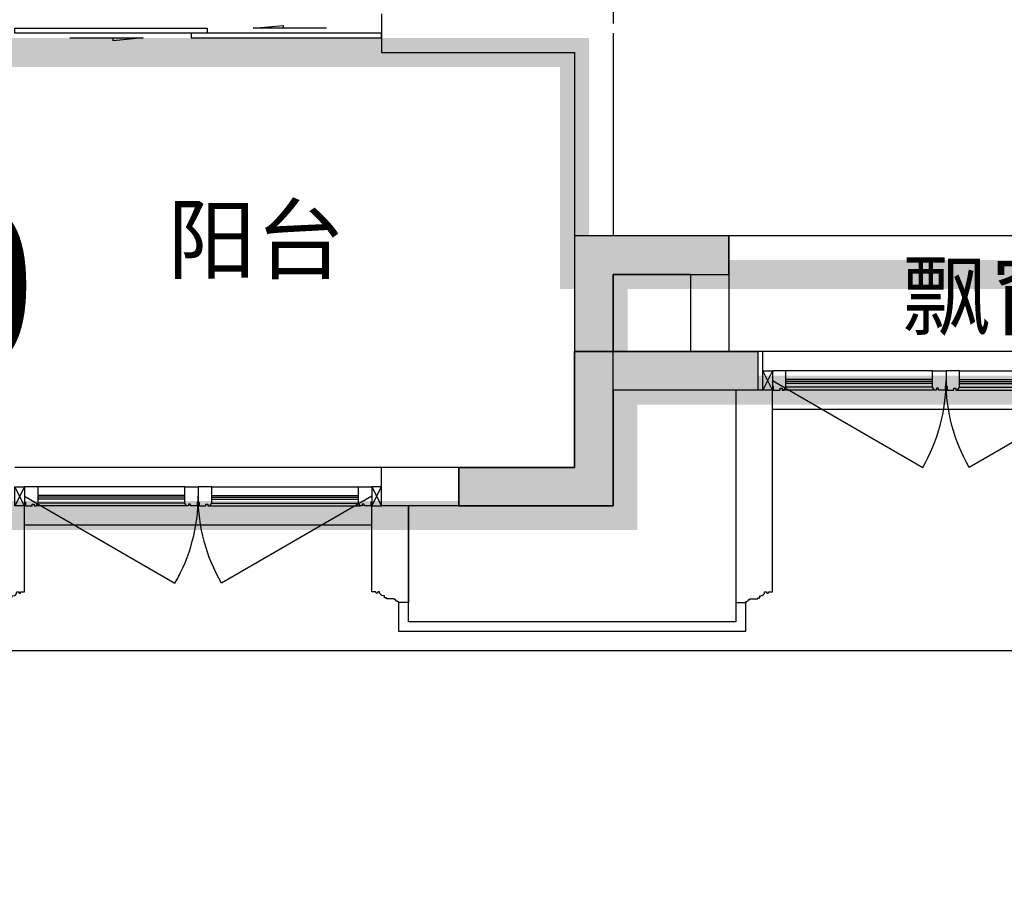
# Model space of a CAD drawing. Header units: millimetres. Extents: x 296296 to 297283, y 219875 to 220035.
# Tile 15 of 256: x 296574.74 to 296579.84, y 220005.74 to 220010.21. Entities that reach past the tile are written whole.
import ezdxf

# ---------------------------------------------------------------- set-up
doc = ezdxf.new("R2010")
doc.units = ezdxf.units.MM
doc.linetypes.add('-DASH', pattern=[0.35, 0.25, -0.1])
doc.linetypes.add('185洋房-中间套-1F南入（报建版）-旧规$0$DASH', pattern=[0.35, 0.25, -0.1])
doc.layers.add('$面积结果', color=7, linetype='Continuous')
for name, color, linetype, lineweight in [('面积-基底-基底-1', 11, 'Continuous', 0), ('面积-计容-住宅-0.5', 1, 'Continuous', 0), ('面积-计容-住宅-1', 1, 'Continuous', 0)]:
    doc.layers.add(name, color=color, linetype=linetype, lineweight=lineweight)
doc.styles.add('dw', font='simhei.ttf')
doc.styles.get("Standard").update_dxf_attribs({"font": 'arial.ttf'})

# ---------------------------------------------------------------- blocks, each defined once
blk = doc.blocks.new('qAEWTW4ygrewyhreyteutu')
blk.add_hatch(color=253).paths.add_polyline_path([(977674.856050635, 179658.4379158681), (977674.856050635, 179458.4379158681), (978474.856057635, 179458.4379158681), (978474.856019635, 180658.4376923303), (979074.8551656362, 180658.4376923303), (979074.8551656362, 180858.4376923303), (978274.856019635, 180858.4376993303), (978274.856019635, 179658.4379158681)])
at = {"color": 253}
blk.add_lwpolyline([(977674.856050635, 179658.4379158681), (977674.856050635, 179458.4379158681), (978474.856057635, 179458.4379158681), (978474.856019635, 180658.4376923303), (979074.8551656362, 180658.4376923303), (979074.8551656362, 180858.4376923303), (978274.856019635, 180858.4376993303), (978274.856019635, 179658.4379158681), (977674.856050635, 179658.4379158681)], close=True, dxfattribs=at)
blk = doc.blocks.new('dzuerujfysiktuykluyikyuj')
h = blk.add_hatch()
h.set_pattern_fill('钢筋混凝土', color=253, scale=100)
h.set_pattern_definition([(45, (0, 0), (-176.7766952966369, 176.7766952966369), []), (49.99999999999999, (0, 0), (717.2601826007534, -62.75213498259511), [75, -825]), (355, (0, 0), (-138.751333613, 752.1921337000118), [60, -660]), (100.4514, (59.77168, -5.22934), (578.5093817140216, 689.4395420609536), [63.74019000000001, -701.142112]), (46.1842, (0, 200), (1067.241048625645, -165.5190143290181), [112.5, -1237.5]), (96.63560000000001, (88.936745, 186.206693), (934.6627055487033, 974.1178709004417), [95.610288, -1051.713]), (351.1842, (0, 200), (934.6619451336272, 974.1186009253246), [90, -990]), (21, (100, 150), (596.9070521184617, -402.6188906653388), [75, -825]), (326.0000000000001, (100, 150), (243.3153319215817, 725.150045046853), [60, -660]), (71.4514, (149.742233, 116.448394), (840.22262858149, 322.5304967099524), [63.74019000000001, -701.142112]), (37.5, (0, 0), (12.15985531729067, 332.8938538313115), [0, -652, 0, -670, 0, -662.5]), (7.5, (0, 0), (263.0695374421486, 394.4117118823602), [0, -382, 0, -637, 0, -252.5]), (327.5, (-223, 0), (533.822436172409, -22.55487173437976), [0, -250, 0, -780, 0, -1035]), (317.5, (-323, 0), (583.1861693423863, 100.1049823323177), [0, -325, 0, -518, 0, -735])])
h.paths.add_polyline_path([(1106524.855050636, 389058.4375254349), (1106524.855050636, 387258.4383304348), (1106274.855050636, 387258.4383304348), (1106274.855050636, 389058.4375254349)])
h.paths.add_polyline_path([(1120674.855737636, 389058.4375254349), (1120674.855737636, 387258.4383304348), (1120424.855737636, 387258.4383304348), (1120424.855737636, 389058.4375254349)])
h.paths.add_polyline_path([(1088474.855283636, 389058.4375174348), (1088474.855283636, 387258.4379224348), (1088224.855283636, 387258.4379224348), (1088224.855283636, 389058.4375174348)])
h.paths.add_polyline_path([(1138724.855508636, 389058.4375174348), (1138724.855508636, 387258.4379224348), (1138474.855508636, 387258.4379224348), (1138474.855508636, 389058.4375174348)])
h.paths.add_polyline_path([(1113574.855393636, 387858.4379224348), (1113574.855393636, 384858.4379264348), (1113374.855393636, 384858.4379264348), (1113374.855393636, 387858.4379224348)])
h.paths.add_polyline_path([(1143674.855401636, 392958.4366934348), (1143674.855401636, 391158.4366784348), (1143474.855401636, 391158.4366784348), (1143474.855401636, 392758.4366784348), (1143174.855279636, 392758.4366784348), (1143174.855279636, 392958.4366784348)])
h.paths.add_polyline_path([(1083474.855390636, 392758.4366784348), (1083474.855390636, 391158.4366784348), (1083274.855390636, 391158.4366784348), (1083274.855268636, 392958.4366784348), (1083774.855512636, 392958.4366784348), (1083774.855512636, 392758.4366784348)])
h.paths.add_polyline_path([(1127074.851178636, 392758.4366784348), (1127074.851178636, 391258.4018274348), (1126874.851178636, 391258.4018274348), (1126874.851178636, 392958.4366784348), (1127424.851178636, 392958.4366784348), (1127424.851178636, 392758.4366784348)])
h.paths.add_polyline_path([(1100074.859612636, 392958.4366784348), (1100074.859612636, 391258.4018274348), (1099874.859612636, 391258.4018274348), (1099874.859612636, 392758.4366784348), (1099524.859612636, 392758.4366784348), (1099524.859612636, 392958.4366784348)])
h.paths.add_polyline_path([(1132274.860070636, 392958.4366784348), (1132274.860070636, 391258.4018234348), (1132074.860070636, 391258.4018234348), (1132074.860070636, 392758.4366784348), (1131724.860070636, 392758.4366784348), (1131724.860070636, 392958.4366784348)])
h.paths.add_polyline_path([(1094874.850720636, 392758.4366784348), (1094874.850720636, 391258.4018234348), (1094674.850720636, 391258.4018234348), (1094674.850720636, 392958.4366784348), (1095224.850720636, 392958.4366784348), (1095224.850720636, 392758.4366784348)])
h.paths.add_polyline_path([(1113974.855393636, 380258.4374914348), (1113974.855393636, 380058.4374914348), (1113374.855393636, 380058.4374914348), (1113374.855393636, 381858.4374914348), (1113574.855393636, 381858.4374914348), (1113574.855393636, 380258.4374914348)])
h.paths.add_polyline_path([(1145774.855622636, 392358.4375174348), (1145774.855622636, 390658.4375364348), (1145574.855622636, 390658.4375364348), (1145574.855622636, 392158.4375174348), (1145124.855508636, 392158.4375174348), (1145124.855508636, 392358.4375174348)])
h.paths.add_polyline_path([(1081374.855168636, 392158.4375174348), (1081374.855168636, 390658.4375364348), (1081174.855168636, 390658.4375364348), (1081174.855168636, 392358.4375174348), (1081824.855283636, 392358.4375174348), (1081824.855283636, 392158.4375174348)])
h.paths.add_polyline_path([(1141974.856023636, 380058.4374914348), (1141974.856061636, 379458.4376814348), (1141174.856053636, 379458.4376814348), (1141174.856053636, 379658.4376814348), (1141774.856023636, 379658.4376814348), (1141774.855985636, 380258.4374914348), (1142724.855996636, 380258.4374914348), (1142724.855996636, 380058.4374914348)])
h.paths.add_polyline_path([(1109774.855798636, 380058.4374914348), (1109774.855836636, 379458.4376814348), (1108974.855824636, 379458.4376814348), (1108974.855824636, 379658.4376814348), (1109574.855798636, 379658.4376814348), (1109574.855760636, 380258.4374914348), (1110524.855767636, 380258.4374914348), (1110524.855767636, 380058.4374914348)])
h.paths.add_polyline_path([(1117974.854962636, 379658.4376814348), (1117974.854962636, 379458.4376814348), (1117174.854955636, 379458.4376814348), (1117174.854993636, 380058.4374914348), (1116424.855020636, 380058.4374914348), (1116424.855020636, 380258.4374914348), (1117374.854993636, 380258.4374984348), (1117374.854993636, 379658.4376814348)])
h.paths.add_polyline_path([(1085774.854737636, 379658.4376814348), (1085774.854737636, 379458.4376814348), (1084974.854730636, 379458.4376814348), (1084974.854768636, 380058.4374914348), (1084224.854794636, 380058.4374914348), (1084224.854794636, 380258.4374914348), (1085174.854768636, 380258.4374984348), (1085174.854768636, 379658.4376814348)])
h.paths.add_polyline_path([(1115674.855737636, 392758.4366784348), (1115674.855737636, 391158.4366784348), (1115474.855737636, 391158.4366784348), (1115474.855737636, 392158.4375174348), (1115174.855508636, 392158.4375174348), (1115174.855508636, 392358.4375174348), (1115474.855737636, 392358.4375174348), (1115474.855737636, 392958.4366784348), (1115974.855737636, 392958.4366784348), (1115974.855737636, 392758.4366784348)])
h.paths.add_polyline_path([(1111474.855050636, 392158.4375174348), (1111474.855050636, 391158.4366784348), (1111274.855050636, 391158.4366784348), (1111274.855050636, 392758.4366784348), (1110974.855050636, 392758.4366784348), (1110974.855050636, 392958.4366784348), (1111474.855050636, 392958.4366784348), (1111474.855050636, 392358.4375174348), (1111774.855283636, 392358.4375174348), (1111774.855283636, 392158.4375174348)])
h.paths.add_polyline_path([(1130799.855088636, 387258.4359084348), (1130799.855088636, 386658.4375524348), (1128349.854672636, 386658.4375524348), (1128349.854672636, 387258.4359084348), (1128549.854672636, 387258.4359084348), (1128549.854672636, 386858.4375484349), (1130599.855088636, 386858.4375484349), (1130599.855088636, 387258.4359084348)])
h.paths.add_polyline_path([(1098599.856118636, 387258.4359084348), (1098599.856118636, 386658.4375524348), (1096149.855699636, 386658.4375524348), (1096149.855699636, 387258.4359084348), (1096349.855699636, 387258.4359084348), (1096349.855699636, 386858.4375484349), (1098399.856118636, 386858.4375484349), (1098399.856118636, 387258.4359084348)])
h.paths.add_polyline_path([(1128549.854672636, 389158.4374944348), (1128549.854672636, 388743.4380634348), (1128349.854672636, 388743.4380634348), (1128349.854672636, 389358.4374944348), (1130799.855088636, 389358.4374944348), (1130799.855088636, 388743.4388984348), (1130599.855088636, 388743.4388984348), (1130599.855088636, 389158.4374944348)])
h.paths.add_polyline_path([(1098599.856118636, 389358.4374944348), (1098599.856118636, 388743.4380634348), (1098399.856118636, 388743.4380634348), (1098399.856118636, 389158.4374944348), (1096349.855699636, 389158.4374944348), (1096349.855699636, 388743.4388984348), (1096149.855699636, 388743.4388984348), (1096149.855699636, 389358.4374944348)])
h.paths.add_polyline_path([(1125274.845567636, 392958.4366784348), (1125274.845567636, 390058.4369414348), (1125074.845567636, 390058.4369414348), (1125074.845567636, 392758.4366784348), (1124674.851266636, 392758.4366784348), (1124674.851266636, 392958.4366784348)])
h.paths.add_polyline_path([(1101874.865220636, 392758.4366784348), (1101874.865220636, 390058.4369414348), (1101674.865220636, 390058.4369414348), (1101674.865220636, 392958.4366784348), (1102274.859525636, 392958.4366784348), (1102274.859525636, 392758.4366784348)])
h.paths.add_polyline_path([(1093074.855187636, 392958.4366824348), (1093074.855187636, 390058.4475584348), (1092874.855187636, 390058.4475584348), (1092874.855187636, 392758.4366784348), (1092474.851987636, 392758.4366784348), (1092474.851987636, 392958.4366784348)])
h.paths.add_polyline_path([(1134074.855599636, 392758.4366784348), (1134074.855599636, 390058.4475584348), (1133874.855599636, 390058.4475584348), (1133874.855599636, 392958.4366824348), (1134474.858800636, 392958.4366784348), (1134474.858800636, 392758.4366784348)])
h.paths.add_polyline_path([(1145774.855622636, 383408.4375294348), (1145774.855622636, 380058.4374914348), (1145174.855622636, 380058.4374914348), (1145174.855622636, 380258.4374914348), (1145574.855622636, 380258.4374914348), (1145574.855622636, 383408.4375294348)])
h.paths.add_polyline_path([(1081774.855168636, 380258.4374914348), (1081774.855168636, 380058.4374914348), (1081174.855168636, 380058.4374914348), (1081174.855168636, 383408.4375294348), (1081374.855168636, 383408.4375294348), (1081374.855168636, 380258.4374914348)])
h.paths.add_polyline_path([(1100774.854737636, 386658.4375524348), (1100774.854737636, 388108.4374944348), (1100574.854737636, 388108.4374944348), (1100574.854737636, 386658.4375524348)])
h.paths.add_polyline_path([(1100774.854737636, 388708.4374944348), (1100774.854737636, 389358.4374944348), (1099874.859612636, 389358.4374944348), (1099874.859612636, 389158.4374944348), (1100574.854737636, 389158.4374944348), (1100574.854737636, 388708.4374944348)])
h.paths.add_polyline_path([(1126374.856053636, 386658.4375524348), (1126374.856053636, 388108.4374944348), (1126174.856053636, 388108.4374944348), (1126174.856053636, 386658.4375524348)])
h.paths.add_polyline_path([(1126374.856053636, 388708.4374916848), (1126374.856053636, 389158.4374944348), (1127074.851178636, 389158.4374944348), (1127074.851178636, 389358.4374944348), (1126174.856053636, 389358.4374944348), (1126174.856053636, 388708.4374941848)])
h.paths.add_polyline_path([(1094174.855283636, 389158.4374944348), (1094174.855283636, 386658.4375524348), (1093974.855283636, 386658.4375524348), (1093974.855283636, 389358.4374944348), (1094874.850720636, 389358.4374944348), (1094874.850720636, 389158.4374944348)])
h.paths.add_polyline_path([(1132974.855508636, 389358.4374944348), (1132974.855508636, 386658.4375524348), (1132774.855508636, 386658.4375524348), (1132774.855508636, 389158.4374944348), (1132074.860070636, 389158.4374944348), (1132074.860070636, 389358.4374944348)])
h.paths.add_polyline_path([(1088474.855283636, 392958.4366784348), (1088474.855283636, 392158.4366784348), (1088074.855283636, 392158.4366784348), (1088074.855283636, 392958.4366784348)])
h.paths.add_polyline_path([(1106674.855050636, 392958.4366784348), (1106674.855050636, 392158.4366784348), (1106274.855050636, 392158.4366784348), (1106274.855050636, 392958.4366784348)])
h.paths.add_polyline_path([(1094174.855283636, 379658.4371554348), (1094174.855283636, 379258.4371554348), (1093474.855283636, 379258.4371554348), (1093474.855283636, 379658.4371554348)])
h.paths.add_polyline_path([(1101274.854737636, 379658.4371554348), (1101274.854737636, 379258.4371554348), (1100574.854737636, 379258.4371554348), (1100574.854737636, 379658.4371554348)])
h.paths.add_polyline_path([(1126374.856053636, 379658.4371554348), (1126374.856053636, 379258.4371554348), (1125674.856053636, 379258.4371554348), (1125674.856053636, 379658.4371554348)])
h.paths.add_polyline_path([(1133474.855508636, 379658.4371554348), (1133474.855508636, 379258.4371554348), (1132774.855508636, 379258.4371554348), (1132774.855508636, 379658.4371554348)])
h.paths.add_polyline_path([(1138874.855508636, 392958.4366784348), (1138874.855508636, 392158.4366784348), (1138474.855508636, 392158.4366784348), (1138474.855508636, 392958.4366784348)])
h.paths.add_polyline_path([(1120674.855737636, 392958.4366784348), (1120674.855737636, 392158.4366784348), (1120274.855737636, 392158.4366784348), (1120274.855737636, 392958.4366784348)])
at = {"color": 253}
blk.add_lwpolyline([(1109774.855798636, 380058.4374914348), (1109774.855836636, 379458.4376814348), (1108974.855824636, 379458.4376814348), (1108974.855824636, 379658.4376814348), (1109574.855798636, 379658.4376814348), (1109574.855760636, 380258.4374914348), (1110524.855767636, 380258.4374914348), (1110524.855767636, 380058.4374914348), (1109774.855798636, 380058.4374914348)], close=True, dxfattribs=at)
blk = doc.blocks.new('eqrujhe5tjyrk6ryakyrkjyrautu')
at = {"color": 253}
for s, p in [('阳台', (833364.4640208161, 422670)), ('飘窗', (837171.4660694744, 422380.7458492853))]:
    blk.add_text(s, height=337.5886524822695, dxfattribs=at).set_placement(p)
blk = doc.blocks.new('*U985')
at = {"color": 253}
blk.add_lwpolyline([(0, 1059.999999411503), (0, -40), (50.00000000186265, -40), (50.00000000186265, -37), (57.00000000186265, -37), (57.00000000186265, -34.0000000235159), (60.00000000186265, -34.0000000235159, 0.4142135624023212), (67.00000000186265, -27.0000000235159), (67.00000000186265, -24.0000000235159), (74.00000000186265, -24.0000000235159), (74.00000000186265, -21.0000000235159), (115.0000009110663, -21.00000039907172), (115.0000008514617, -16.00000011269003), (125.000000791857, -15.99999999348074), (125.0000006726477, -6.000000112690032), (130.0000015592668, -6.000000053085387, 0.4039906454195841), (150.0000010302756, 14.99999982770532), (160.0000006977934, 14.99999974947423), (160.0000006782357, 12.49999989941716, 0.9999999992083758), (170.0000008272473, 12.49999985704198), (170.0000008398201, 14.99999980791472), (190.0000014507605, 14.99999980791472), (190.0000014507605, 1059.999999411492)], format="xyb", dxfattribs=at)
blk = doc.blocks.new('*U988')
at = {"color": 253}
blk.add_lwpolyline([(0, 459.9999994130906), (0, -40), (50.00000000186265, -40), (50.00000000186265, -37), (57.00000000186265, -37), (57.00000000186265, -34.0000000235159), (60.00000000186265, -34.0000000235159, 0.4142135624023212), (67.00000000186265, -27.0000000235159), (67.00000000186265, -24.0000000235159), (74.00000000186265, -24.0000000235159), (74.00000000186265, -21.0000000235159), (115.0000009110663, -21.00000039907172), (115.0000008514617, -16.00000011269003), (125.000000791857, -15.99999999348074), (125.0000006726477, -6.000000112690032), (130.0000015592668, -6.000000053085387, 0.4039906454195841), (150.0000010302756, 14.99999982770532), (160.0000006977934, 14.99999974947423), (160.0000006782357, 12.49999989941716, 0.9999999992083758), (170.0000008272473, 12.49999985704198), (170.0000008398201, 14.99999980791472), (190.0000014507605, 14.99999980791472), (190.0000014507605, 459.9999994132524)], format="xyb", dxfattribs=at)
blk = doc.blocks.new('*U989')
at = {"color": 253}
blk.add_lwpolyline([(0, 459.9999994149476), (0, -40), (50.00000000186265, -40), (50.00000000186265, -37), (57.00000000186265, -37), (57.00000000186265, -34.0000000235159), (60.00000000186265, -34.0000000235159, 0.4142135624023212), (67.00000000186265, -27.0000000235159), (67.00000000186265, -24.0000000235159), (74.00000000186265, -24.0000000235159), (74.00000000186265, -21.0000000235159), (115.0000009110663, -21.00000039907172), (115.0000008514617, -16.00000011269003), (125.000000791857, -15.99999999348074), (125.0000006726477, -6.000000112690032), (130.0000015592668, -6.000000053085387, 0.4039906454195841), (150.0000010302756, 14.99999982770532), (160.0000006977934, 14.99999974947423), (160.0000006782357, 12.49999989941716, 0.9999999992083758), (170.0000008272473, 12.49999985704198), (170.0000008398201, 14.99999980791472), (190.0000014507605, 14.99999980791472), (190.0000014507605, 459.9999994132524)], format="xyb", dxfattribs=at)
blk = doc.blocks.new('*U991')
at = {"color": 253}
for points in [[(7970.00000050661, 814.9999839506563), (7970.00000050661, 899.9999839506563), (7900.00000050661, 899.9999839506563), (7900.00000050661, 819.9999839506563), (7905.00000050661, 819.9999839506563), (7905.00000050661, 799.9999839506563), (7940.00000050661, 799.9999839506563), (7940.00000050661, 809.9999839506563), (7950.00000050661, 809.9999839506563), (7950.00000050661, 799.9999839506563), (7960.00000050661, 799.9999839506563)], [(8730.00000050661, 814.9999839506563), (8730.00000050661, 899.9999839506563), (8800.00000050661, 899.9999839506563), (8800.00000050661, 819.9999839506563), (8795.00000050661, 819.9999839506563), (8795.00000050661, 799.9999839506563), (8760.00000050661, 799.9999839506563), (8760.00000050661, 809.9999839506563), (8750.00000050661, 809.9999839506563), (8750.00000050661, 799.9999839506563), (8740.00000050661, 799.9999839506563)]]:
    blk.add_lwpolyline(points, close=True, dxfattribs=at)
for points in [[(7970.00000050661, 899.9999839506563), (8730.00000050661, 899.9999839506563)], [(7970.00000050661, 854.9999839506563), (8730.00000050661, 854.9999839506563)], [(7970.00000050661, 844.9999839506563), (8730.00000050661, 844.9999839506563)], [(7970.00000050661, 834.9999839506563), (8730.00000050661, 834.9999839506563)], [(7960.00000050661, 799.9999839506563), (8740.00000050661, 799.9999839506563)], [(7970.00000050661, 814.9999839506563), (8730.00000050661, 814.9999839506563)]]:
    blk.add_lwpolyline(points, dxfattribs=at)
blk = doc.blocks.new('185洋房外包（1F南入）-中间（西）-（报建版）$0$seyesryhertyheryetrye')
at = {"color": 253}
blk.add_lwpolyline([(22072.70269624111, 23949.57976469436), (22022.70269624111, 23949.57976469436), (22022.70269624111, 23849.57976469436), (22072.70269624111, 23849.57976469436)], close=True, dxfattribs=at)
for points in [[(22022.70269624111, 23849.57976469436), (22072.70269624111, 23949.57976469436)], [(22022.70269624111, 23949.57976469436), (22072.70269732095, 23849.57976468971)]]:
    blk.add_lwpolyline(points, dxfattribs=at)
blk = doc.blocks.new('185洋房外包（1F南入）-中间（西）-（报建版）')
at = {"color": 253, "linetype": 'Continuous'}
for p, q in [((29275.00003335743, 700.0000002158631), (28300.00003335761, 700.0000002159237)), ((28300.00003335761, 700.0000002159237), (28300.00003335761, 100.0000002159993)), ((29275.00003335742, 500.0000002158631), (29275.00003335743, 700.0000002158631)), ((29275.00003335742, 500.0000002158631), (28500.00003335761, 500.0000002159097)), ((28500.00003335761, 500.0000002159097), (28500.00003335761, -99.99999978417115)), ((28300.00003335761, 100.0000002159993), (27300.00003335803, 100.0000002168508)), ((27300.00003335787, -99.99999978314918), (27300.00003335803, 100.0000002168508)), ((28500.00003335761, -99.99999978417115), (27300.00003335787, -99.99999978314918))]:
    blk.add_line(p, q, dxfattribs=at)
at = {"color": 253}
for points in [[(31175.00003335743, 700.0000002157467), (29275.00003335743, 700.0000002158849)], [(29134.99999863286, 500.0000036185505), (29134.99999863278, -699.9999957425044), (27440.00000008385, -699.9999957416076), (27440.00000153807, -99.99999638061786)], [(31124.99999863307, 400.0000036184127), (29325.00000008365, 400.0000036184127)], [(27300.00003335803, 100.0000002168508), (25400.00003335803, 100.0000002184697)], [(27250.00000008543, -199.999996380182), (25450.00000008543, -199.9999963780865)], [(29185.00000008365, -599.9999959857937), (29185.00000008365, -749.9999970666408), (28850.00000008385, -749.9999970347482), (28850.00000008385, -749.9999959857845), (27390.00000008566, -749.9999959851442), (27390.00000008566, -599.9999959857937)], [(32200.00003344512, -849.9999989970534), (20600.0000348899, -849.9999995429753), (20600.0000348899, -2049.999999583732), (18550.00000161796, -2049.999999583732)]]:
    blk.add_lwpolyline(points, dxfattribs=at)
for points in [[(29325.000032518, 549.9999470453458), (30104.42289592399, 99.99994704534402, 0.1316524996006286), (30225.000032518, 549.9999541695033)], [(31125.00003419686, 549.9999470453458), (30345.57717079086, 99.99994704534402, -0.1316524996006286), (30225.00003419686, 549.9999541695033)], [(25450.00003251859, -50.00005295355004), (26229.42289592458, -500.0000529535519, 0.1316524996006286), (26350.00003251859, -50.00004582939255)], [(27250.00003419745, -50.00005295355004), (26470.57717079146, -500.0000529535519, -0.1316524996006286), (26350.00003419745, -50.00004582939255)]]:
    blk.add_lwpolyline(points, format="xyb", dxfattribs=at)
at = {"color": 253, "xscale": -1}
for name, p in [('185洋房外包（1F南入）-中间（西）-（报建版）$0$seyesryhertyheryetrye', (51347.70272959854, -23349.57976447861)), ('*U991', (38125.00003386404, -299.9999837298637)), ('185洋房外包（1F南入）-中间（西）-（报建版）$0$seyesryhertyheryetrye', (47472.70272959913, -23949.5797644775)), ('*U991', (34250.00003386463, -899.9999837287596)), ('*U988', (27440.00000153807, -559.9999957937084))]:
    blk.add_blockref(name, p, dxfattribs=at)
at = {"color": 253}
for name, p in [('*U991', (22325.00003285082, -299.9999837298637)), ('*U985', (29134.99999863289, -559.9999957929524)), ('*U991', (18450.00003285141, -899.9999837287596)), ('185洋房外包（1F南入）-中间（西）-（报建版）$0$seyesryhertyheryetrye', (5227.297337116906, -23949.5797644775))]:
    blk.add_blockref(name, p, dxfattribs=at)
at = {"color": 253, "extrusion": (0, 0, -1), "xscale": -1, "zscale": -1}
blk.add_blockref('*U989', (-25259.99999863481, -559.9999957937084), dxfattribs=at)
blk = doc.blocks.new('185洋房-中间套-1F南入（报建版）-旧规$0$洋房户型$0$$DORLIB2D$00000131')
at = {"color": 253, "lineweight": -2}
for p, q in [((0.1499999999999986, 0.125), (0.2319490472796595, 0.1972603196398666)), ((0.2319490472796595, 0.1972603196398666), (0.2319490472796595, 0.125)), ((-0.5000000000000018, 0.125), (-0.5000000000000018, 0)), ((0.0192439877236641, 0.125), (-0.5000000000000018, 0.125)), ((0.0192439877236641, 0), (0.0192439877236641, 0.125)), ((0.3499999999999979, 0.125), (0.1499999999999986, 0.125)), ((-0.5000000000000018, 0), (0.0192439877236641, 0)), ((-0.0239902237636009, 0), (0.4999999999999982, 0)), ((-0.0239902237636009, -0.125), (-0.0239902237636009, 0)), ((0.4999999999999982, 0), (0.4999999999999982, -0.125)), ((-0.3500000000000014, -0.125), (-0.1500000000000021, -0.125)), ((-0.2319490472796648, -0.1972603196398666), (-0.2319490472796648, -0.125)), ((-0.1500000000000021, -0.125), (-0.2319490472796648, -0.1972603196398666)), ((0.4999999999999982, -0.125), (-0.0239902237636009, -0.125))]:
    blk.add_line(p, q, dxfattribs=at)
blk = doc.blocks.new('185洋房-中间套-1F南入（报建版）-旧规')
at = {"color": 253, "linetype": '185洋房-中间套-1F南入（报建版）-旧规$0$DASH'}
blk.add_line((28500.00000000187, 6499.999979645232), (28500.00000000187, 2349.999979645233), dxfattribs=at)
at = {"color": 253, "linetype": 'Continuous'}
for p, q in [((27300.00003327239, 2449.999979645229), (27300.00003327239, 2249.999979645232)), ((28500.00000000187, 2349.999979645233), (28500.00000000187, 1299.999979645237)), ((27300.00003327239, 2249.999979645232), (28300.00000000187, 2249.999979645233)), ((28300.00000000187, 2249.999979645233), (28300.00000000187, 1199.999979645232)), ((29100.00000000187, 1299.999979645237), (28500.00000000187, 1299.999979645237)), ((29100.00000000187, 1299.999979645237), (29100.00000000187, 700.0000036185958)), ((28300.00000000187, 1199.999979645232), (28300.00000000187, 700.0000036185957)), ((28900.00000000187, 1099.999979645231), (28500.00000000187, 1099.999979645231)), ((28500.00000000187, 1099.999979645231), (28500.00000000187, 700.0000036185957)), ((28900.00000000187, 1099.999979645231), (28900.00000000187, 700.0000036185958)), ((28500.00000000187, 700.0000036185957), (28300.00000000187, 700.0000036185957)), ((29100.00000000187, 700.0000036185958), (28900.00000000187, 700.0000036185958))]:
    blk.add_line(p, q, dxfattribs=at)
at = {"color": 253}
blk.add_lwpolyline([(31700.00000000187, 1299.999979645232), (29100.00000000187, 1299.999979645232)], dxfattribs=at)
at = {"color": 253, "xscale": 1900, "yscale": 200, "zscale": 200, "rotation": 180}
blk.add_blockref('185洋房-中间套-1F南入（报建版）-旧规$0$洋房户型$0$$DORLIB2D$00000131', (26350.00003327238, 2349.999979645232), dxfattribs=at)

msp = doc.modelspace()

# ---------------------------------------------------------------- block references
at = {"xscale": 0.001, "yscale": 0.001, "zscale": 0.001}
for name, p in [('185洋房外包（1F南入）-中间（西）-（报建版）', (296549.3141441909, 220007.7934597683)), ('qAEWTW4ygrewyhreyteutu', (295599.3392890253, 219828.2350220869)), ('dzuerujfysiktuykluyikyuj', (295468.0392890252, 219628.2350220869)), ('eqrujhe5tjyrk6ryakyrkjyrautu', (295742.1392890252, 219586.2350220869))]:
    msp.add_blockref(name, p, dxfattribs=at)

# ---------------------------------------------------------------- next in the draw order: block references
msp.add_blockref('185洋房-中间套-1F南入（报建版）-旧规', (296549.3141441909, 220007.7934597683), dxfattribs=at)

# ---------------------------------------------------------------- next in the draw order: linework, layer by layer
at = {"layer": '面积-基底-基底-1', "const_width": 0.15}
msp.add_lwpolyline([(296562.2641465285, 220007.9934597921), (296568.5641465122, 220007.9934597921), (296568.5641465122, 220007.6434597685), (296577.8641465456, 220007.6434597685), (296577.8641465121, 220008.2934597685), (296585.1641465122, 220008.2934597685), (296585.1641465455, 220007.6434597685), (296594.4641465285, 220007.6434597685), (296594.4641465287, 220007.9934597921), (296600.7641465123, 220007.9934597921)], dxfattribs=at)
at = {"layer": '面积-计容-住宅-0.5', "color": 1, "linetype": '-DASH', "const_width": 0.15}
msp.add_lwpolyline([(296577.8641485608, 220008.2934597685), (296577.8141465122, 220008.2934597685), (296577.8141465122, 220008.8934597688), (296577.6141465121, 220008.8934597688), (296577.6141465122, 220010.0434597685), (296568.8141485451, 220010.0434597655), (296568.8141431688, 220008.0434597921), (296568.5641388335, 220008.0434597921), (296568.5641529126, 220007.6434597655), (296577.8641485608, 220007.6434597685)], close=True, dxfattribs=at)
at = {"layer": '面积-计容-住宅-1', "const_width": 0.15}
msp.add_lwpolyline([(296569.7141470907, 220018.4934714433), (296569.7141459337, 220019.6434530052), (296574.3141453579, 220019.6434571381), (296574.3141462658, 220019.8934597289), (296576.1141486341, 220019.8934597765), (296576.1141484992, 220020.4934598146), (296576.1141487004, 220020.4934623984), (296576.1141483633, 220020.5934623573), (296579.3141485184, 220020.5934597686), (296579.3141485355, 220020.5934597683), (296579.5141483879, 220020.5934597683), (296579.5141488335, 220019.993459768), (296581.51414651, 220019.9934597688), (296581.51414651, 220008.8934597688), (296577.6141465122, 220008.8934597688), (296577.6141465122, 220010.0434597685), (296568.7141485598, 220010.0434597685), (296568.7141485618, 220016.0934597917), (296569.5141465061, 220016.0934597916), (296569.5141465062, 220017.1934597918), (296568.7141485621, 220017.1934597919), (296568.7141485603, 220017.4934597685), (296568.0141485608, 220017.4934597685), (296568.0141488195, 220018.4934658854)], close=True, dxfattribs=at)

# ---------------------------------------------------------------- next in the draw order: texts
at = {"layer": '$面积结果', "color": 1, "style": 'dw'}
msp.add_text('21.50', height=0.8206631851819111, dxfattribs=at).set_placement((296572.0410840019, 220008.4350602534))

doc.saveas('drawing.dxf')
